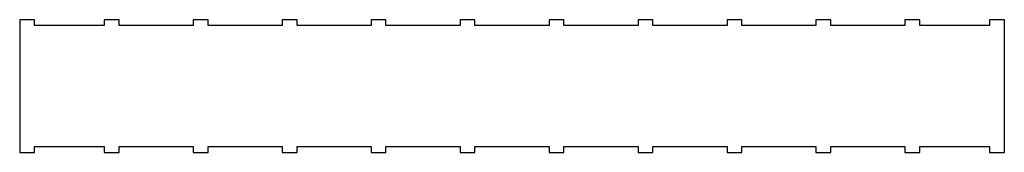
# Model space of a CAD drawing. Header units: millimetres. Extents: x 139 to 1203, y -6 to 137.
import ezdxf

# ---------------------------------------------------------------- set-up
doc = ezdxf.new("R2010")
doc.units = ezdxf.units.MM

msp = doc.modelspace()

# ---------------------------------------------------------------- linework, layer by layer
at = {"color": 7, "linetype": 'Continuous', "lineweight": 25}
for points in [[(155.1, 136.9), (149.7, 136.9), (144.4, 136.9), (139.1, 136.9)], [(139.1, 136.9), (139.1, 89.2), (139.1, 41.4), (139.1, -6.4)], [(155.1, 130.6), (155.1, 132.7), (155.1, 134.8), (155.1, 136.9)], [(171.6, 130.6), (166.1, 130.6), (160.6, 130.6), (155.1, 130.6)], [(246.5, 136.9), (241.1, 136.9), (235.8, 136.9), (230.4, 136.9)], [(230.4, 136.9), (230.4, 134.8), (230.4, 132.7), (230.4, 130.6)], [(246.5, 130.6), (246.5, 132.7), (246.5, 134.8), (246.5, 136.9)], [(326.6, 130.6), (295.1, 130.6), (268.4, 130.6), (246.5, 130.6)], [(342.6, 136.9), (337.3, 136.9), (331.9, 136.9), (326.6, 136.9)], [(326.6, 136.9), (326.6, 134.8), (326.6, 132.7), (326.6, 130.6)], [(342.6, 130.6), (342.6, 132.7), (342.6, 134.8), (342.6, 136.9)], [(422.7, 130.6), (396, 130.6), (369.3, 130.6), (342.6, 130.6)], [(438.8, 136.9), (433.4, 136.9), (428.1, 136.9), (422.7, 136.9)], [(422.7, 136.9), (422.7, 134.8), (422.7, 132.7), (422.7, 130.6)], [(438.8, 130.6), (438.8, 132.7), (438.8, 134.8), (438.8, 136.9)], [(518.9, 130.6), (492.2, 130.6), (465.5, 130.6), (438.8, 130.6)], [(534.9, 136.9), (529.6, 136.9), (524.2, 136.9), (518.9, 136.9)], [(518.9, 136.9), (518.9, 134.8), (518.9, 132.7), (518.9, 130.6)], [(534.9, 130.6), (534.9, 132.7), (534.9, 134.8), (534.9, 136.9)], [(615, 130.6), (588.3, 130.6), (561.6, 130.6), (534.9, 130.6)], [(631.1, 136.9), (625.7, 136.9), (620.4, 136.9), (615, 136.9)], [(615, 136.9), (615, 134.8), (615, 132.7), (615, 130.6)], [(631.1, 130.6), (631.1, 132.7), (631.1, 134.8), (631.1, 136.9)], [(711.2, 130.6), (684.5, 130.6), (657.8, 130.6), (631.1, 130.6)], [(727.2, 136.9), (721.9, 136.9), (716.5, 136.9), (711.2, 136.9)], [(711.2, 136.9), (711.2, 134.8), (711.2, 132.7), (711.2, 130.6)], [(727.2, 130.6), (727.2, 132.7), (727.2, 134.8), (727.2, 136.9)], [(807.3, 130.6), (780.6, 130.6), (753.9, 130.6), (727.2, 130.6)], [(823.4, 136.9), (818, 136.9), (812.7, 136.9), (807.3, 136.9)], [(807.3, 136.9), (807.3, 134.8), (807.3, 132.7), (807.3, 130.6)], [(823.4, 130.6), (823.4, 132.7), (823.4, 134.8), (823.4, 136.9)], [(903.5, 130.6), (876.8, 130.6), (850.1, 130.6), (823.4, 130.6)], [(919.5, 136.9), (914.2, 136.9), (908.8, 136.9), (903.5, 136.9)], [(903.5, 136.9), (903.5, 134.8), (903.5, 132.7), (903.5, 130.6)], [(919.5, 130.6), (919.5, 132.7), (919.5, 134.8), (919.5, 136.9)], [(999.6, 130.6), (972.9, 130.6), (946.2, 130.6), (919.5, 130.6)], [(1015.7, 136.9), (1010.3, 136.9), (1005, 136.9), (999.6, 136.9)], [(999.6, 136.9), (999.6, 134.8), (999.6, 132.7), (999.6, 130.6)], [(1015.7, 130.6), (1015.7, 132.7), (1015.7, 134.8), (1015.7, 136.9)], [(1095.8, 130.6), (1074.7, 130.6), (1048, 130.6), (1015.7, 130.6)], [(1111.8, 136.9), (1106.5, 136.9), (1101.1, 136.9), (1095.8, 136.9)], [(1095.8, 136.9), (1095.8, 134.8), (1095.8, 132.7), (1095.8, 130.6)], [(1111.8, 130.6), (1111.8, 132.7), (1111.8, 134.8), (1111.8, 136.9)], [(1187.2, 130.6), (1181.6, 130.6), (1176.1, 130.6), (1170.6, 130.6)], [(1203.2, 136.9), (1197.8, 136.9), (1192.5, 136.9), (1187.2, 136.9)], [(1187.2, 136.9), (1187.2, 134.8), (1187.2, 132.7), (1187.2, 130.6)], [(1170.6, 0), (1176.1, 0), (1181.6, 0), (1187.2, 0)], [(1187.2, 0), (1187.2, -2.1), (1187.2, -4.2), (1187.2, -6.4)], [(139.1, -6.4), (144.4, -6.4), (149.7, -6.4), (155.1, -6.4)], [(155.1, -6.4), (155.1, -4.2), (155.1, -2.1), (155.1, 0)], [(155.1, 0), (160.6, 0), (166.1, 0), (171.6, 0)], [(230.4, 0), (230.4, -2.1), (230.4, -4.2), (230.4, -6.4)], [(230.4, -6.4), (235.8, -6.4), (241.1, -6.4), (246.5, -6.4)], [(246.5, -6.4), (246.5, -4.2), (246.5, -2.1), (246.5, 0)], [(246.5, 0), (267.9, 0), (294.6, 0), (326.6, 0)], [(326.6, 0), (326.6, -2.1), (326.6, -4.2), (326.6, -6.4)], [(326.6, -6.4), (331.9, -6.4), (337.3, -6.4), (342.6, -6.4)], [(342.6, -6.4), (342.6, -4.2), (342.6, -2.1), (342.6, 0)], [(342.6, 0), (369.3, 0), (396, 0), (422.7, 0)], [(422.7, 0), (422.7, -2.1), (422.7, -4.2), (422.7, -6.4)], [(422.7, -6.4), (428.1, -6.4), (433.4, -6.4), (438.8, -6.4)], [(438.8, -6.4), (438.8, -4.2), (438.8, -2.1), (438.8, 0)], [(438.8, 0), (465.5, 0), (492.2, 0), (518.9, 0)], [(518.9, 0), (518.9, -2.1), (518.9, -4.2), (518.9, -6.4)], [(518.9, -6.4), (524.2, -6.4), (529.6, -6.4), (534.9, -6.4)], [(534.9, -6.4), (534.9, -4.2), (534.9, -2.1), (534.9, 0)], [(534.9, 0), (561.6, 0), (588.3, 0), (615, 0)], [(615, 0), (615, -2.1), (615, -4.2), (615, -6.4)], [(615, -6.4), (620.4, -6.4), (625.7, -6.4), (631.1, -6.4)], [(631.1, -6.4), (631.1, -4.2), (631.1, -2.1), (631.1, 0)], [(631.1, 0), (657.8, 0), (684.5, 0), (711.2, 0)], [(711.2, 0), (711.2, -2.1), (711.2, -4.2), (711.2, -6.4)], [(711.2, -6.4), (716.5, -6.4), (721.9, -6.4), (727.2, -6.4)], [(727.2, -6.4), (727.2, -4.2), (727.2, -2.1), (727.2, 0)], [(727.2, 0), (753.9, 0), (780.6, 0), (807.3, 0)], [(807.3, 0), (807.3, -2.1), (807.3, -4.2), (807.3, -6.4)], [(807.3, -6.4), (812.7, -6.4), (818, -6.4), (823.4, -6.4)], [(823.4, -6.4), (823.4, -4.2), (823.4, -2.1), (823.4, 0)], [(823.4, 0), (850.1, 0), (876.8, 0), (903.5, 0)], [(903.5, 0), (903.5, -2.1), (903.5, -4.2), (903.5, -6.4)], [(903.5, -6.4), (908.8, -6.4), (914.2, -6.4), (919.5, -6.4)], [(919.5, -6.4), (919.5, -4.2), (919.5, -2.1), (919.5, 0)], [(919.5, 0), (946.2, 0), (972.9, 0), (999.6, 0)], [(999.6, 0), (999.6, -2.1), (999.6, -4.2), (999.6, -6.4)], [(999.6, -6.4), (1005, -6.4), (1010.3, -6.4), (1015.7, -6.4)], [(1015.7, -6.4), (1015.7, -4.2), (1015.7, -2.1), (1015.7, 0)], [(1015.7, 0), (1047.3, 0), (1074, 0), (1095.8, 0)], [(1095.8, 0), (1095.8, -2.1), (1095.8, -4.2), (1095.8, -6.4)], [(1095.8, -6.4), (1101.1, -6.4), (1106.5, -6.4), (1111.8, -6.4)], [(1111.8, -6.4), (1111.8, -4.2), (1111.8, -2.1), (1111.8, 0)], [(1187.2, -6.4), (1192.5, -6.4), (1197.8, -6.4), (1203.2, -6.4)]]:
    msp.add_open_spline(points, degree=3, dxfattribs=at)
for points, knots in [([(230.4, 130.6), (226.5, 130.6), (223.4, 130.6), (218.5, 130.6), (218.2, 130.6), (210.8, 130.6), (206.2, 130.6), (198.4, 130.6), (196.7, 130.6), (189.4, 130.6), (188.8, 130.6), (181.4, 130.6), (178.2, 130.6), (171.6, 130.6)], [0, 0, 0, 0, 0.125, 0.125, 0.25, 0.25, 0.5, 0.5, 0.625, 0.625, 0.75, 0.75, 1, 1, 1, 1]), ([(1170.6, 130.6), (1164.1, 130.6), (1162.8, 130.6), (1152.4, 130.6), (1152.8, 130.6), (1147.9, 130.6), (1144.9, 130.6), (1126.6, 130.6), (1118.9, 130.6), (1111.8, 130.6)], [0, 0, 0, 0, 0.25, 0.25, 0.375, 0.375, 0.5, 0.5, 1, 1, 1, 1]), ([(1203.2, -6.4), (1203.2, -0.3), (1203.2, 8.7), (1203.2, 17.7), (1203.2, 23.6), (1203.2, 25.4), (1203.2, 45.8), (1203.2, 57.5), (1203.2, 69.1), (1203.2, 74.1), (1203.2, 86), (1203.2, 95.2), (1203.2, 112.8), (1203.2, 124.8), (1203.2, 136.9)], [0, 0, 0, 0, 0.125, 0.1875, 0.1875, 0.25, 0.25, 0.5, 0.5, 0.625, 0.625, 0.75, 0.75, 1, 1, 1, 1]), ([(171.6, 0), (178.1, 0), (181.1, 0), (192.7, 0), (196.1, 0), (205.9, 0), (210.8, 0), (220.6, 0), (223.9, 0), (230.4, 0)], [0, 0, 0, 0, 0.25, 0.25, 0.5, 0.5, 0.75, 0.75, 1, 1, 1, 1]), ([(1111.8, 0), (1118.9, 0), (1126.5, 0), (1144.9, 0), (1147.9, 0), (1152.8, 0), (1152.4, 0), (1162.8, 0), (1164.1, 0), (1170.6, 0)], [0, 0, 0, 0, 0.5, 0.5, 0.625, 0.625, 0.75, 0.75, 1, 1, 1, 1])]:
    msp.add_open_spline(points, degree=3, knots=knots, dxfattribs=at)

doc.saveas('drawing.dxf')
